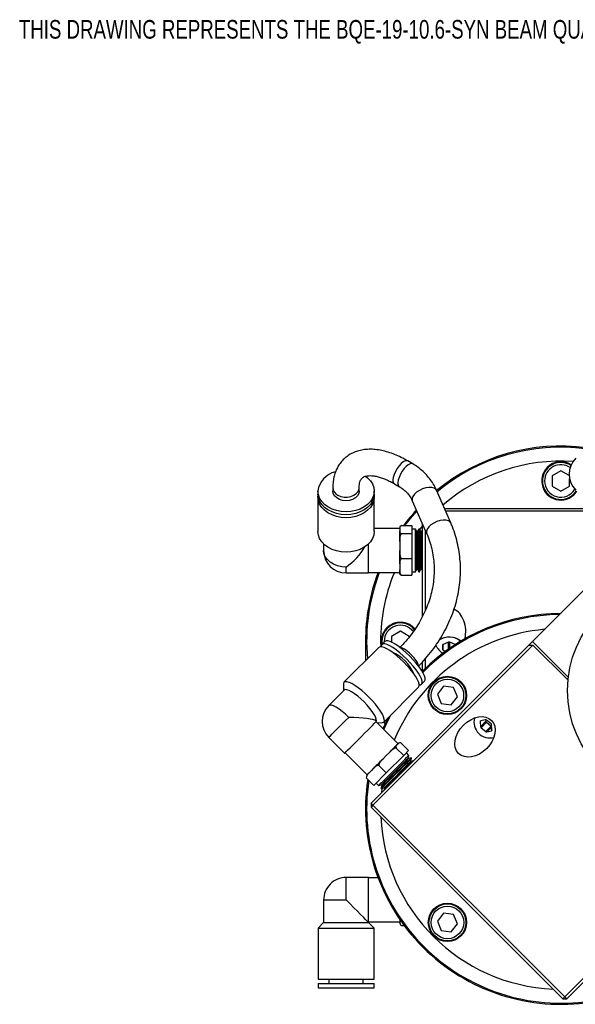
# Model space of a CAD drawing. Header units: inches. Extents: x 1.8 to 31.1, y 1.1 to 21.3.
# Tile 1 of 9: x 1.8 to 6.8, y 9.4 to 18.2. Entities that reach past the tile are written whole.
import ezdxf

# ---------------------------------------------------------------- set-up
doc = ezdxf.new("R2010")
doc.units = ezdxf.units.IN
doc.header["$MEASUREMENT"] = 0
doc.styles.add('SLDTEXTSTYLE0', font='TXT', dxfattribs={"width": 0.75})

msp = doc.modelspace()

# ---------------------------------------------------------------- linework, layer by layer
at = {"color": 7, "linetype": 'Continuous', "lineweight": 25}
for p, q in [((5.3096, 14.1999), (5.2647, 14.2262)), ((6.6365, 14.1384), (6.5577, 14.0929)), ((6.7116, 14.095), (6.6365, 14.1384)), ((5.1453, 14.0224), (5.1903, 13.9961)), ((6.5577, 14.0929), (6.5577, 14.002)), ((6.7152, 14.002), (6.7152, 14.0679)), ((4.4601, 13.957), (4.4601, 13.9305)), ((4.5939, 13.9891), (4.594, 13.9571)), ((4.8302, 13.9571), (4.8302, 13.9891)), ((4.964, 13.9305), (4.964, 13.9571)), ((5.6502, 13.6719), (5.522, 13.9647)), ((6.5577, 14.002), (6.6365, 13.9565)), ((6.6365, 13.9565), (6.7152, 14.002)), ((4.4601, 13.9039), (4.4607, 13.9172)), ((4.4601, 13.9039), (4.4601, 13.5955)), ((4.9641, 13.5956), (4.964, 13.9039)), ((5.3056, 13.8699), (5.4338, 13.5772)), ((5.5939, 13.8004), (6.9417, 13.8006)), ((6.9667, 13.7757), (5.6048, 13.7754)), ((5.1924, 13.6222), (4.9641, 13.6222)), ((5.1924, 13.6251), (5.1924, 13.6122)), ((5.1924, 13.6122), (5.1924, 13.5993)), ((5.2076, 13.648), (5.3027, 13.648)), ((5.3027, 13.648), (5.3027, 13.5764)), ((5.3342, 13.6169), (5.3027, 13.6169)), ((5.3476, 13.5937), (5.3342, 13.6169)), ((5.3522, 13.5937), (5.3476, 13.5937)), ((5.3656, 13.6169), (5.3522, 13.5937)), ((5.3699, 13.6169), (5.3656, 13.6169)), ((5.3833, 13.5937), (5.3699, 13.6169)), ((5.3963, 13.6445), (5.3715, 13.614)), ((5.3879, 13.5937), (5.3833, 13.5937)), ((5.3963, 13.6082), (5.3879, 13.5937)), ((5.3964, 12.8337), (5.3963, 13.6628)), ((5.4213, 13.6057), (5.4214, 12.8848)), ((6.3817, 12.609), (7.4284, 13.656)), ((5.1924, 13.5051), (5.1925, 13.4651)), ((5.2076, 13.5764), (5.3027, 13.5764)), ((5.3027, 13.5764), (5.3027, 13.3537)), ((4.5106, 13.484), (4.5106, 13.4253)), ((5.1925, 13.4651), (5.1925, 13.425)), ((5.2076, 13.3537), (5.3027, 13.3537)), ((5.3027, 13.3537), (5.3027, 13.2028)), ((4.9137, 13.2285), (5.1925, 13.2285)), ((5.1925, 13.3054), (5.1925, 13.2782)), ((5.1925, 13.2782), (5.1925, 13.2511)), ((5.3027, 13.2339), (5.3342, 13.2339)), ((5.3342, 13.2339), (5.3476, 13.2571)), ((5.3476, 13.2571), (5.3522, 13.2571)), ((5.3522, 13.2571), (5.3656, 13.2339)), ((5.3656, 13.2339), (5.3699, 13.2339)), ((5.3699, 13.2339), (5.3833, 13.2571)), ((5.3833, 13.2571), (5.388, 13.2571)), ((5.388, 13.2571), (5.3964, 13.2426)), ((4.7122, 13.2237), (4.9137, 13.2238)), ((5.2076, 13.2027), (5.3027, 13.2028)), ((5.199, 12.7009), (5.1202, 12.6554)), ((5.2777, 12.6554), (5.199, 12.7009)), ((5.1202, 12.6554), (5.1202, 12.6032)), ((5.2777, 12.6505), (5.2777, 12.6554)), ((5.0057, 12.5566), (4.6935, 12.2444)), ((4.8865, 12.61), (4.8865, 12.4374)), ((4.9357, 11.1625), (6.3504, 12.5777)), ((6.3858, 12.5777), (4.9534, 11.1449)), ((5.0595, 12.6105), (5.0326, 12.5836)), ((5.0336, 12.61), (5.0353, 12.5863)), ((5.0533, 12.61), (5.0534, 12.6044)), ((5.5774, 12.5768), (5.5774, 12.5382)), ((5.6305, 12.6033), (5.5833, 12.584)), ((5.5833, 12.531), (5.5833, 12.584)), ((5.5833, 12.531), (5.6037, 12.5227)), ((5.6038, 12.5228), (5.6036, 12.5227)), ((5.6306, 12.542), (5.6305, 12.6033)), ((5.6896, 12.584), (5.6424, 12.6033)), ((5.6424, 12.5502), (5.6424, 12.6033)), ((5.6896, 12.5817), (5.6896, 12.584)), ((6.3504, 12.5777), (6.3817, 12.609)), ((6.3504, 12.5777), (6.3858, 12.5777)), ((6.3817, 12.609), (6.7039, 12.2869)), ((6.3858, 12.5777), (6.7014, 12.2622)), ((5.4215, 12.4545), (5.4215, 12.3694)), ((5.3991, 12.3474), (5.3938, 12.342)), ((5.3965, 12.3448), (5.3965, 12.4258)), ((4.6947, 12.1743), (4.5568, 12.0363)), ((4.6878, 12.226), (4.6898, 12.1694)), ((5.0499, 11.8881), (5.3621, 12.2004)), ((5.389, 12.2273), (5.4159, 12.2542)), ((5.5852, 12.2104), (5.5299, 12.1383)), ((5.6754, 12.1986), (5.5852, 12.2104)), ((5.7102, 12.1146), (5.6754, 12.1986)), ((5.5299, 12.1383), (5.5647, 12.0543)), ((5.6549, 12.0425), (5.7102, 12.1146)), ((5.5647, 12.0543), (5.6549, 12.0425)), ((5.9588, 11.9094), (5.9191, 11.8986)), ((5.9651, 11.9088), (5.9658, 11.8956)), ((6.011, 11.872), (5.9691, 11.9064)), ((4.9844, 11.8938), (4.9797, 11.8985)), ((5.1782, 11.6934), (4.981, 11.8905)), ((4.9876, 11.8839), (5.0316, 11.8824)), ((5.9222, 11.8995), (5.9144, 11.8916)), ((5.9144, 11.8916), (5.9166, 11.8464)), ((5.9658, 11.8956), (5.9166, 11.8464)), ((5.9713, 11.8856), (5.9221, 11.8364)), ((5.9221, 11.8364), (5.964, 11.802)), ((6.0132, 11.8512), (5.964, 11.802)), ((5.9713, 11.8856), (6.0132, 11.8512)), ((6.0175, 11.8423), (5.9743, 11.799)), ((6.0187, 11.8168), (6.0165, 11.862)), ((4.5568, 11.7512), (4.6994, 11.6087)), ((5.9743, 11.799), (6.014, 11.8098)), ((6.0185, 11.8142), (6.014, 11.8098)), ((5.1612, 11.655), (5.2285, 11.5878)), ((5.1727, 11.688), (5.1647, 11.68)), ((5.1807, 11.696), (5.1727, 11.688)), ((5.1807, 11.696), (5.1811, 11.6964)), ((5.2057, 11.6995), (5.2729, 11.6323)), ((4.7027, 11.6121), (4.8998, 11.415)), ((5.0725, 11.5877), (5.0444, 11.5597)), ((5.1006, 11.6158), (5.0725, 11.5877)), ((5.2285, 11.5878), (5.0725, 11.4318)), ((5.2729, 11.6323), (5.2285, 11.5878)), ((5.2746, 11.5894), (5.2523, 11.6117)), ((5.2677, 11.5635), (5.2746, 11.5894)), ((5.271, 11.5603), (5.2677, 11.5635)), ((5.2968, 11.5672), (5.271, 11.5603)), ((5.2929, 11.5383), (5.2999, 11.5642)), ((5.2999, 11.5642), (5.2968, 11.5672)), ((4.9588, 11.474), (4.9388, 11.454)), ((5.0052, 11.499), (5.0725, 11.4318)), ((5.2962, 11.535), (5.2929, 11.5383)), ((5.3124, 11.5393), (5.2962, 11.535)), ((4.8937, 11.3875), (4.961, 11.3202)), ((4.9388, 11.454), (4.9187, 11.4339)), ((5.0725, 11.4318), (4.961, 11.3202)), ((4.9816, 11.3408), (5.0038, 11.3186)), ((5.0039, 11.3186), (5.0297, 11.3255)), ((5.033, 11.3222), (5.0261, 11.2964)), ((5.0261, 11.2963), (5.0291, 11.2933)), ((5.0322, 11.2942), (5.0282, 11.255)), ((5.0291, 11.2933), (5.055, 11.3003)), ((5.0297, 11.3255), (5.033, 11.3222)), ((5.0583, 11.297), (5.0539, 11.2808)), ((5.055, 11.3003), (5.0583, 11.297)), ((4.9534, 11.1449), (4.9357, 11.1625)), ((4.9357, 11.1625), (4.9357, 11.1272)), ((4.9534, 11.1449), (4.9357, 11.1272)), ((6.6543, 9.4092), (4.9357, 11.1272)), ((4.9534, 11.1449), (6.6719, 9.4268)), ((6.6719, 9.4268), (8.1043, 10.8597)), ((8.1043, 10.8243), (6.6896, 9.4092)), ((4.9142, 10.4962), (4.7126, 10.4961)), ((4.9997, 10.4915), (4.9142, 10.4914)), ((4.511, 10.2945), (4.5111, 10.0928)), ((5.5855, 10.1775), (5.5302, 10.1053)), ((5.6757, 10.1657), (5.5855, 10.1775)), ((5.7105, 10.0817), (5.6757, 10.1657)), ((4.5111, 10.0928), (4.4607, 10.0424)), ((4.9142, 10.0977), (5.1929, 10.0978)), ((4.9142, 10.0928), (4.9142, 10.093)), ((4.9646, 10.0424), (4.9142, 10.0928)), ((5.1929, 10.1211), (5.1929, 10.1028)), ((5.2043, 10.07), (5.2056, 10.0689)), ((5.2081, 10.0674), (5.2313, 10.0674)), ((5.5302, 10.1053), (5.565, 10.0213)), ((5.6552, 10.0095), (5.7105, 10.0817)), ((4.4607, 10.0424), (4.4607, 9.5857)), ((4.9647, 9.5857), (4.9646, 10.0424)), ((5.565, 10.0213), (5.6552, 10.0095)), ((4.4607, 9.5463), (4.4608, 9.5069)), ((4.5592, 9.5857), (4.5592, 9.5463)), ((4.8663, 9.5464), (4.8663, 9.5857)), ((4.9647, 9.507), (4.9647, 9.5464)), ((6.6719, 9.4268), (6.6543, 9.4092)), ((6.6543, 9.4092), (6.6896, 9.4092)), ((6.6719, 9.4268), (6.6896, 9.4092))]:
    msp.add_line(p, q, dxfattribs=at)
at = {"color": 7, "linetype": 'Continuous', "lineweight": 25, "flags": 128}
for points in [[(5.2647, 14.2262), (5.2576, 14.2288), (5.2426, 14.2276), (5.2251, 14.2193), (5.2062, 14.2045), (5.1872, 14.1843), (5.1695, 14.16), (5.1541, 14.1332), (5.1423, 14.1059), (5.1347, 14.0798), (5.1319, 14.0567)], [(5.3096, 14.1999), (5.3025, 14.2025), (5.2875, 14.2012), (5.27, 14.193), (5.2511, 14.1782), (5.2322, 14.158), (5.2144, 14.1337), (5.1991, 14.1069), (5.1872, 14.0796), (5.1796, 14.0535), (5.1768, 14.0304)], [(4.8871, 14.0908), (4.9051, 14.0766), (4.9303, 14.05), (4.9488, 14.0207), (4.9602, 13.9894), (4.964, 13.9571), (4.9602, 13.9248), (4.9488, 13.8935), (4.9303, 13.8642), (4.9051, 13.8376), (4.874, 13.8147), (4.8381, 13.7961), (4.7983, 13.7824), (4.7558, 13.774), (4.7121, 13.7712), (4.6683, 13.774), (4.6259, 13.7824), (4.5861, 13.7961), (4.5501, 13.8147), (4.5191, 13.8376), (4.4939, 13.8641), (4.4753, 13.8935), (4.4639, 13.9248), (4.4601, 13.957)], [(4.8302, 13.9571), (4.8262, 13.9345), (4.8144, 13.9135), (4.7956, 13.8955), (4.7711, 13.8816), (4.7426, 13.8729), (4.7121, 13.8699), (4.6815, 13.8729), (4.653, 13.8816), (4.6286, 13.8955), (4.6098, 13.9135), (4.598, 13.9345), (4.594, 13.9571)], [(4.6379, 13.9213), (4.6643, 13.9094), (4.6938, 13.903), (4.7247, 13.9025), (4.7546, 13.9078), (4.7817, 13.9187), (4.804, 13.9344), (4.8201, 13.9539), (4.8288, 13.9757), (4.8302, 13.9887)], [(5.522, 13.9647), (5.5153, 13.9744), (5.5003, 13.9843), (5.4794, 13.9896), (5.4541, 13.99), (5.426, 13.9854), (5.397, 13.9762), (5.3692, 13.963), (5.3444, 13.9466), (5.3244, 13.9283), (5.3104, 13.9092), (5.3035, 13.8907)], [(4.964, 13.9305), (4.9602, 13.8983), (4.9488, 13.867), (4.9303, 13.8376), (4.9051, 13.811), (4.874, 13.7881), (4.8381, 13.7695), (4.7983, 13.7558), (4.7558, 13.7475), (4.7121, 13.7446), (4.6683, 13.7474), (4.6259, 13.7558), (4.5861, 13.7695), (4.5501, 13.7881), (4.5191, 13.811), (4.4939, 13.8375), (4.4753, 13.8669), (4.4639, 13.8982), (4.4601, 13.9305), (4.4601, 13.9305)], [(4.9634, 13.9172), (4.964, 13.9039), (4.9602, 13.8717), (4.9489, 13.8404), (4.9303, 13.811), (4.9051, 13.7845), (4.8741, 13.7616), (4.8381, 13.743), (4.7983, 13.7293), (4.7559, 13.7209), (4.7121, 13.718), (4.6683, 13.7209), (4.6259, 13.7292), (4.5861, 13.7429), (4.5501, 13.7615), (4.5191, 13.7844), (4.4939, 13.8109), (4.4753, 13.8403), (4.4639, 13.8716), (4.4601, 13.9039), (4.4601, 13.9039)], [(5.3035, 13.8907), (5.3041, 13.874), (5.3056, 13.8699)], [(5.24, 13.648), (5.2903, 13.7124), (5.3461, 13.7773)], [(5.6502, 13.6719), (5.6436, 13.6817), (5.6286, 13.6915), (5.6077, 13.6968), (5.5823, 13.6972), (5.5542, 13.6926), (5.5252, 13.6834), (5.4974, 13.6702), (5.4727, 13.6538), (5.4526, 13.6355), (5.4387, 13.6164), (5.4318, 13.5979)], [(4.9641, 13.5956), (4.9603, 13.5633), (4.9489, 13.532), (4.9303, 13.5027), (4.9052, 13.4761), (4.8741, 13.4532), (4.8381, 13.4346), (4.7983, 13.4209), (4.7559, 13.4125), (4.7121, 13.4097), (4.6684, 13.4125), (4.626, 13.4209), (4.5862, 13.4346), (4.5502, 13.4532), (4.5191, 13.4761), (4.4939, 13.5026), (4.4754, 13.532), (4.464, 13.5633), (4.4601, 13.5955)], [(5.1924, 13.6251), (5.1924, 13.6263), (5.1924, 13.6264)], [(5.1924, 13.5051), (5.1924, 13.5196), (5.1924, 13.5334), (5.1924, 13.5466), (5.1924, 13.5589), (5.1924, 13.5705), (5.1924, 13.5811), (5.1924, 13.5907), (5.1924, 13.5993)], [(5.3342, 13.5547), (5.3342, 13.5805), (5.3342, 13.5999), (5.3342, 13.6122), (5.3342, 13.6169), (5.3342, 13.6169)], [(5.3476, 13.539), (5.3476, 13.5631), (5.3476, 13.5806), (5.3476, 13.591), (5.3476, 13.5937)], [(5.3522, 13.539), (5.3522, 13.5631), (5.3522, 13.5806), (5.3522, 13.591), (5.3522, 13.5937)], [(5.3656, 13.5547), (5.3656, 13.5805), (5.3656, 13.5999), (5.3656, 13.6122), (5.3656, 13.6169), (5.3656, 13.6169)], [(5.3699, 13.5547), (5.3699, 13.5805), (5.3699, 13.5999), (5.3699, 13.6122), (5.3699, 13.6169), (5.3699, 13.6169)], [(5.3833, 13.539), (5.3833, 13.5631), (5.3833, 13.5807), (5.3833, 13.591), (5.3833, 13.5937)], [(5.3879, 13.539), (5.3879, 13.5631), (5.3879, 13.5807), (5.3879, 13.591), (5.3879, 13.5937)], [(5.4318, 13.5979), (5.4324, 13.5812), (5.4338, 13.5772)], [(5.3342, 13.2339), (5.3342, 13.2346), (5.3342, 13.2416), (5.3342, 13.2562), (5.3342, 13.2778), (5.3342, 13.3054), (5.3342, 13.3378), (5.3342, 13.3739), (5.3342, 13.4121), (5.3342, 13.4508), (5.3342, 13.4885), (5.3342, 13.5236), (5.3342, 13.5547)], [(5.3476, 13.2571), (5.3476, 13.2589), (5.3476, 13.268), (5.3476, 13.2845), (5.3476, 13.3076), (5.3476, 13.3362), (5.3476, 13.369), (5.3476, 13.4044), (5.3476, 13.4407), (5.3476, 13.4764), (5.3476, 13.5097), (5.3476, 13.539)], [(5.3522, 13.2571), (5.3522, 13.2589), (5.3522, 13.268), (5.3522, 13.2845), (5.3522, 13.3076), (5.3522, 13.3362), (5.3522, 13.369), (5.3522, 13.4044), (5.3522, 13.4407), (5.3522, 13.4764), (5.3522, 13.5097), (5.3522, 13.539)], [(5.3656, 13.2339), (5.3656, 13.2346), (5.3656, 13.2417), (5.3656, 13.2563), (5.3656, 13.2778), (5.3656, 13.3054), (5.3656, 13.3379), (5.3656, 13.3739), (5.3656, 13.4121), (5.3656, 13.4508), (5.3656, 13.4885), (5.3656, 13.5236), (5.3656, 13.5547)], [(5.3699, 13.2339), (5.3699, 13.2346), (5.3699, 13.2417), (5.3699, 13.2563), (5.3699, 13.2778), (5.3699, 13.3054), (5.3699, 13.3379), (5.3699, 13.3739), (5.3699, 13.4121), (5.3699, 13.4508), (5.3699, 13.4885), (5.3699, 13.5236), (5.3699, 13.5547)], [(5.3833, 13.2571), (5.3833, 13.2589), (5.3833, 13.268), (5.3833, 13.2845), (5.3833, 13.3076), (5.3833, 13.3362), (5.3833, 13.369), (5.3833, 13.4044), (5.3833, 13.4407), (5.3833, 13.4764), (5.3833, 13.5097), (5.3833, 13.539)], [(5.388, 13.2571), (5.388, 13.2589), (5.388, 13.268), (5.388, 13.2845), (5.388, 13.3076), (5.388, 13.3362), (5.3879, 13.369), (5.3879, 13.4044), (5.3879, 13.4407), (5.3879, 13.4764), (5.3879, 13.5097), (5.3879, 13.539)], [(4.7122, 13.2766), (4.6728, 13.2795), (4.635, 13.2879), (4.6002, 13.3017), (4.5696, 13.3202), (4.5446, 13.3427), (4.5259, 13.3684), (4.5144, 13.3963), (4.5106, 13.4253)], [(4.9137, 13.2238), (4.9137, 13.2261), (4.9137, 13.2359), (4.9137, 13.253), (4.9137, 13.2767), (4.9137, 13.3061), (4.9137, 13.3401), (4.9137, 13.3773), (4.9137, 13.4164), (4.9137, 13.4559), (4.9137, 13.4841)], [(5.1925, 13.3054), (5.1925, 13.3186), (5.1925, 13.3325), (5.1925, 13.347), (5.1925, 13.362), (5.1925, 13.3774), (5.1925, 13.3931), (5.1925, 13.409), (5.1925, 13.425)], [(4.7122, 13.2237), (4.7122, 13.2261), (4.7122, 13.2359), (4.7122, 13.2529), (4.7122, 13.2766)], [(5.1925, 13.2243), (5.1925, 13.2245), (5.1925, 13.2259), (5.1925, 13.2285), (5.1925, 13.2323), (5.1925, 13.2374), (5.1925, 13.2436), (5.1925, 13.2511)], [(5.4159, 12.2542), (5.4211, 12.2648), (5.4207, 12.2805), (5.4148, 12.3008), (5.4034, 12.3251), (5.3871, 12.3527), (5.3662, 12.3826), (5.3414, 12.4141), (5.3134, 12.4462), (5.2832, 12.4778), (5.2515, 12.5081), (5.2195, 12.536), (5.188, 12.5608), (5.158, 12.5817), (5.1304, 12.598), (5.1061, 12.6094), (5.0858, 12.6153), (5.0701, 12.6157), (5.0595, 12.6105), (5.0595, 12.6105)], [(5.3621, 12.2004), (5.3673, 12.211), (5.3669, 12.2267), (5.3609, 12.247), (5.3496, 12.2713), (5.3332, 12.2988), (5.3123, 12.3288), (5.2875, 12.3603), (5.2596, 12.3923), (5.2293, 12.424), (5.1977, 12.4542), (5.1657, 12.4822), (5.1342, 12.5069), (5.1042, 12.5278), (5.0766, 12.5442), (5.0523, 12.5555), (5.032, 12.5615), (5.0163, 12.5618), (5.0057, 12.5566)], [(5.0326, 12.5836), (5.0274, 12.573), (5.0271, 12.5621)], [(5.3675, 12.2218), (5.3784, 12.2221), (5.389, 12.2273), (5.3942, 12.2379), (5.3938, 12.2536), (5.3878, 12.2739), (5.3765, 12.2982), (5.3602, 12.3257), (5.3393, 12.3557), (5.3145, 12.3872), (5.2865, 12.4193), (5.2563, 12.4509), (5.2246, 12.4811), (5.1926, 12.5091), (5.1611, 12.5339), (5.1311, 12.5548), (5.1035, 12.5711), (5.0792, 12.5824), (5.0589, 12.5884), (5.0432, 12.5888), (5.0326, 12.5836), (5.0326, 12.5836)], [(5.3607, 12.3899), (5.3611, 12.3918), (5.3594, 12.404), (5.352, 12.4206), (5.3394, 12.4406), (5.3224, 12.4626), (5.3021, 12.4851), (5.28, 12.5065), (5.2576, 12.5254), (5.2363, 12.5405), (5.2177, 12.5508), (5.203, 12.5556), (5.1952, 12.5553)], [(5.6916, 12.583), (5.6909, 12.5834), (5.6896, 12.584)], [(4.6935, 12.2444), (4.6883, 12.2338), (4.6878, 12.226)], [(5.0316, 11.8824), (5.0393, 11.8829), (5.0499, 11.8881), (5.0551, 11.8987), (5.0547, 11.9144), (5.0487, 11.9347), (5.0374, 11.959), (5.0211, 11.9865), (5.0002, 12.0165), (4.9753, 12.048), (4.9474, 12.0801), (4.9171, 12.1117), (4.8855, 12.1419), (4.8535, 12.1699), (4.822, 12.1947), (4.792, 12.2156), (4.7644, 12.2319), (4.7401, 12.2432), (4.7198, 12.2492), (4.7041, 12.2495), (4.6935, 12.2444), (4.6935, 12.2444)], [(4.9832, 11.895), (4.9842, 11.8991), (4.9829, 11.914), (4.976, 11.9335), (4.9638, 11.9567), (4.9467, 11.9828), (4.9254, 12.0108), (4.9007, 12.0396), (4.8736, 12.0681), (4.8451, 12.0952), (4.8163, 12.1199), (4.7883, 12.1412), (4.7621, 12.1582), (4.7389, 12.1705), (4.7195, 12.1773), (4.7045, 12.1786), (4.6947, 12.1743)], [(4.7357, 11.9302), (4.7072, 11.9573), (4.6783, 11.9819), (4.6503, 12.0032), (4.6242, 12.0203), (4.601, 12.0325), (4.5815, 12.0394), (4.5666, 12.0407), (4.5568, 12.0363)], [(4.5568, 11.7512), (4.5571, 11.7515), (4.5615, 11.7559), (4.5713, 11.7657), (4.5859, 11.7804), (4.6049, 11.7994), (4.6276, 11.822), (4.653, 11.8474), (4.6802, 11.8746), (4.7081, 11.9026), (4.7357, 11.9302)], [(5.0893, 11.9275), (5.067, 11.8839), (5.0416, 11.83)], [(5.0491, 11.8224), (5.0671, 11.8611), (5.1141, 11.9523)], [(4.6994, 11.6087), (4.6996, 11.609), (4.7041, 11.6134), (4.7138, 11.6232), (4.7285, 11.6378), (4.7475, 11.6569), (4.7701, 11.6795), (4.7955, 11.7049), (4.8227, 11.7321), (4.8506, 11.7601), (4.8782, 11.7876), (4.9044, 11.8138), (4.9282, 11.8376), (4.9487, 11.8581), (4.965, 11.8745), (4.9766, 11.8861), (4.9831, 11.8925), (4.9844, 11.8938)], [(5.061, 11.8714), (5.0608, 11.8717), (5.0522, 11.8904)], [(5.1006, 11.6158), (5.1106, 11.6258), (5.1201, 11.6354), (5.1292, 11.6444), (5.1376, 11.6529), (5.1455, 11.6607), (5.1526, 11.6679), (5.1591, 11.6743), (5.1647, 11.68)], [(4.9588, 11.474), (4.9684, 11.4836), (4.9785, 11.4937), (4.9889, 11.5041), (4.9997, 11.5149), (5.0107, 11.5259), (5.0218, 11.537), (5.0331, 11.5483), (5.0444, 11.5597)], [(5.0038, 11.3186), (5.0055, 11.3202), (5.0125, 11.3272), (5.0247, 11.3394), (5.0415, 11.3563), (5.0624, 11.3771), (5.0864, 11.4012), (5.1126, 11.4274), (5.1399, 11.4546), (5.1671, 11.4819), (5.1932, 11.508), (5.2171, 11.5319), (5.2378, 11.5526), (5.2545, 11.5693), (5.2664, 11.5812), (5.2731, 11.588), (5.2746, 11.5894)], [(5.0261, 11.2963), (5.0277, 11.298), (5.0347, 11.305), (5.0469, 11.3172), (5.0638, 11.3341), (5.0846, 11.3549), (5.1086, 11.3789), (5.1348, 11.4051), (5.1621, 11.4324), (5.1893, 11.4597), (5.2154, 11.4858), (5.2393, 11.5097), (5.26, 11.5304), (5.2767, 11.547), (5.2886, 11.559), (5.2954, 11.5657), (5.2968, 11.5672)], [(5.0291, 11.2933), (5.0308, 11.295), (5.0377, 11.302), (5.0499, 11.3142), (5.0668, 11.331), (5.0877, 11.3519), (5.1117, 11.3759), (5.1379, 11.4021), (5.1651, 11.4294), (5.1924, 11.4566), (5.2185, 11.4827), (5.2423, 11.5066), (5.263, 11.5273), (5.2797, 11.544), (5.2917, 11.556), (5.2984, 11.5627), (5.2999, 11.5642)], [(5.0297, 11.3255), (5.0311, 11.3268), (5.0376, 11.3334), (5.0494, 11.3452), (5.0658, 11.3616), (5.0861, 11.3819), (5.1093, 11.4051), (5.1343, 11.4301), (5.16, 11.4559), (5.1852, 11.4811), (5.2087, 11.5046), (5.2294, 11.5253), (5.2463, 11.5422), (5.2586, 11.5545), (5.2658, 11.5617), (5.2677, 11.5635)], [(5.033, 11.3222), (5.0343, 11.3236), (5.0409, 11.3301), (5.0527, 11.3419), (5.0691, 11.3583), (5.0893, 11.3786), (5.1126, 11.4018), (5.1376, 11.4269), (5.1633, 11.4526), (5.1885, 11.4778), (5.212, 11.5013), (5.2327, 11.522), (5.2496, 11.5389), (5.2619, 11.5512), (5.2691, 11.5584), (5.271, 11.5603)], [(5.055, 11.3003), (5.0563, 11.3016), (5.0629, 11.3082), (5.0746, 11.3199), (5.091, 11.3363), (5.1113, 11.3566), (5.1345, 11.3798), (5.1596, 11.4049), (5.1853, 11.4306), (5.2105, 11.4558), (5.234, 11.4793), (5.2547, 11.5), (5.2716, 11.5169), (5.2839, 11.5293), (5.2911, 11.5365), (5.2929, 11.5383)], [(5.0583, 11.297), (5.0596, 11.2983), (5.0662, 11.3049), (5.0779, 11.3166), (5.0943, 11.3331), (5.1146, 11.3533), (5.1378, 11.3766), (5.1629, 11.4016), (5.1886, 11.4273), (5.2138, 11.4525), (5.2373, 11.476), (5.2579, 11.4967), (5.2748, 11.5136), (5.2872, 11.526), (5.2944, 11.5332), (5.2962, 11.535)], [(4.8968, 11.412), (4.8968, 11.412), (4.8973, 11.4125), (4.8987, 11.4139), (4.901, 11.4162), (4.9042, 11.4194), (4.9082, 11.4234), (4.9131, 11.4282), (4.9187, 11.4339)], [(4.7126, 10.2946), (4.7126, 10.3339), (4.7126, 10.3717), (4.7126, 10.4066), (4.7126, 10.4371), (4.7126, 10.4622), (4.7126, 10.4808), (4.7126, 10.4923), (4.7126, 10.4961)], [(4.9142, 10.093), (4.9142, 10.0969), (4.9142, 10.1084), (4.9142, 10.127), (4.9142, 10.1521), (4.9142, 10.1826), (4.9142, 10.2175), (4.9142, 10.2553), (4.9142, 10.2946), (4.9142, 10.3339), (4.9142, 10.3717), (4.9142, 10.4066), (4.9142, 10.4371), (4.9142, 10.4622), (4.9142, 10.4808), (4.9142, 10.4923), (4.9142, 10.4962), (4.9142, 10.4962)], [(4.511, 10.2945), (4.5149, 10.2945), (4.5264, 10.2945), (4.545, 10.2945), (4.5701, 10.2945), (4.6006, 10.2945), (4.6355, 10.2946), (4.6733, 10.2946), (4.7126, 10.2946)], [(4.9142, 10.093), (4.9111, 10.0961), (4.9021, 10.1052), (4.8872, 10.12), (4.867, 10.1402), (4.8422, 10.165), (4.8134, 10.1938), (4.7816, 10.2256), (4.7476, 10.2596), (4.7126, 10.2946)], [(4.5111, 10.0928), (4.5149, 10.0928), (4.5264, 10.0928), (4.545, 10.0928), (4.5701, 10.0928), (4.6006, 10.0928), (4.6355, 10.0928), (4.6733, 10.0928), (4.7126, 10.0928), (4.752, 10.0928), (4.7898, 10.0928), (4.8246, 10.0928), (4.8552, 10.0928), (4.8802, 10.0928), (4.8989, 10.0928), (4.9103, 10.0928), (4.9142, 10.0928), (4.9142, 10.0928)], [(5.1929, 10.0936), (5.1929, 10.094), (5.1929, 10.0957), (5.1929, 10.0986), (5.1929, 10.1028)], [(4.4607, 10.0424), (4.4645, 10.0424), (4.4759, 10.0424), (4.4944, 10.0424), (4.5196, 10.0424), (4.5507, 10.0424), (4.5867, 10.0424), (4.6265, 10.0424), (4.6689, 10.0424), (4.7126, 10.0424), (4.7564, 10.0424), (4.7988, 10.0424), (4.8386, 10.0424), (4.8746, 10.0424), (4.9057, 10.0424), (4.9309, 10.0424), (4.9494, 10.0424), (4.9608, 10.0424), (4.9646, 10.0424)], [(4.4607, 9.5857), (4.4646, 9.5857), (4.4759, 9.5857), (4.4945, 9.5857), (4.5197, 9.5857), (4.5507, 9.5857), (4.5867, 9.5857), (4.6265, 9.5857), (4.669, 9.5857), (4.7127, 9.5857), (4.7565, 9.5857), (4.7989, 9.5857), (4.8387, 9.5857), (4.8747, 9.5857), (4.9057, 9.5857), (4.9309, 9.5857), (4.9495, 9.5857), (4.9609, 9.5857), (4.9647, 9.5857)], [(4.4607, 9.5463), (4.4646, 9.5463), (4.4759, 9.5463), (4.4945, 9.5463), (4.5197, 9.5463), (4.5508, 9.5463), (4.5867, 9.5463), (4.6265, 9.5463), (4.669, 9.5463), (4.7127, 9.5463), (4.7565, 9.5463), (4.7989, 9.5463), (4.8387, 9.5464), (4.8747, 9.5464), (4.9057, 9.5464), (4.9309, 9.5464), (4.9495, 9.5464), (4.9609, 9.5464), (4.9647, 9.5464)], [(4.4608, 9.5069), (4.4646, 9.5069), (4.476, 9.5069), (4.4945, 9.5069), (4.5197, 9.5069), (4.5508, 9.5069), (4.5867, 9.5069), (4.6265, 9.507), (4.669, 9.507), (4.7127, 9.507), (4.7565, 9.507), (4.7989, 9.507), (4.8387, 9.507), (4.8747, 9.507), (4.9057, 9.507), (4.9309, 9.507), (4.9495, 9.507), (4.9609, 9.507), (4.9647, 9.507), (4.9647, 9.507)]]:
    msp.add_lwpolyline(points, dxfattribs=at)
at = {"color": 7, "linetype": 'Continuous', "lineweight": 25}
for centre, radius in [((7.6972, 12.1709), 1), ((5.6201, 12.1264), 0.1715), ((5.6201, 12.1264), 0.1654), ((5.6201, 12.1264), 0.1457), ((5.6204, 10.0935), 0.1715), ((5.6204, 10.0935), 0.1654), ((5.6204, 10.0935), 0.1457)]:
    msp.add_circle(centre, radius, dxfattribs=at)
for centre, radius, start, end in [((6.6365, 12.61), 1.75, 82.5029, 129.48259), ((6.6365, 12.61), 1.74, 82.75595, 129.57598), ((6.6365, 12.61), 1.615, 86.10778, 130.8454), ((6.6365, 14.0475), 0.1654, 56.84282, 180), ((6.6365, 14.0475), 0.1715, 57.18628, 135), ((6.9128, 14.1079), 0.2016, 135.00851, 225.00851), ((4.6597, 13.9327), 0.2011, 102.49292, 173.03498), ((6.6365, 14.0475), 0.1715, 135, 327.29523), ((6.6365, 14.0475), 0.1457, 55.00914, 180), ((5.1663, 14.0504), 0.035, 169.60491, 233.13214), ((5.2114, 14.0241), 0.0351, 169.65802, 232.77643), ((6.6365, 14.0475), 0.1654, 180, 327.75943), ((6.6365, 14.0475), 0.1457, 180, 329.65745), ((4.6739, 13.9928), 0.08, 182.60834, 243.3123), ((6.6365, 12.61), 1.75, 137.7173, 143.61728), ((5.2227, 13.6264), 0.0303, 167.87166, 180.00851), ((4.7121, 13.4253), 0.2016, 180.00851, 270.00851), ((6.6365, 12.61), 1.75, 159.30169, 180), ((6.6365, 12.61), 1.74, 159.17717, 185.13134), ((6.6365, 12.61), 1.615, 157.48001, 181.68973), ((5.2228, 13.2243), 0.0303, 180.00851, 192.13174), ((6.6367, 11.1101), 1.74, 90.45893, 135.34125), ((6.6367, 11.1101), 1.75, 90.12731, 135.00851), ((5.199, 12.61), 0.1715, 135, 189.97494), ((5.199, 12.61), 0.1654, 39.43803, 180), ((5.199, 12.61), 0.1457, 37.27705, 180), ((5.199, 12.61), 0.1715, 40.01633, 135), ((6.6367, 11.1101), 1.615, 95.16541, 157.53201), ((5.636, 12.4867), 0.1619, 50.69456, 124.47834), ((5.636, 12.4724), 0.1763, 53.29165, 120.74496), ((5.5857, 12.576), 0.00838, 106.93742, 174.61665), ((5.5858, 12.539), 0.00838, 185.40017, 253.07942), ((5.6365, 12.5884), 0.0161, 68.42815, 111.58892), ((4.9642, 12.1588), 0.3905, 23.73365, 66.28336), ((4.6993, 11.8938), 0.2016, 135.00851, 225.00851), ((6.0012, 11.8889), 0.1434, 165.70404, 284.31298), ((5.961, 11.8977), 0.0119, 47.35625, 100.34021), ((5.9208, 11.8924), 0.00649, 105.65832, 186.59102), ((5.9309, 11.8478), 0.0144, 185.79157, 232.20006), ((5.9801, 11.8971), 0.0144, 185.79151, 232.20011), ((6.0022, 11.8606), 0.0144, 5.7914, 52.20006), ((6.0229, 11.8628), 0.0151, 230.27551, 247.79541), ((5.9721, 11.8108), 0.0119, 227.35646, 280.34018), ((6.0123, 11.816), 0.00649, 285.6583, 6.59069), ((6.6367, 11.1101), 1.75, 171.31183, 278.88926), ((6.6367, 11.1101), 1.74, 171.55412, 278.6486), ((6.6367, 11.1101), 1.615, 182.49765, 267.51936), ((4.7126, 10.2946), 0.2016, 90.00851, 180.00851), ((5.2233, 10.0936), 0.0303, 180.00851, 217.25029)]:
    msp.add_arc(centre, radius, start, end, dxfattribs=at)
for centre, major_axis, ratio, start_param, end_param in [((4.7121, 13.4253), (0.1845, 0.1845), 0.440354, 4.297586, 5.286643), ((5.6364, 12.6974), (0, -0.2093), 0.707107, 1.266989, 2.849963), ((5.6364, 12.6974), (0, -0.2093), 0.707107, 5.333207, 5.885276), ((4.6993, 11.8938), (0.2827, 0), 0.129726, 0.129005, 1.441791)]:
    msp.add_ellipse(centre, major_axis=major_axis, ratio=ratio, start_param=start_param, end_param=end_param, dxfattribs=at)
msp.add_ellipse((5.8677, 11.7553), major_axis=(0.148, 0.148), ratio=0.707107, dxfattribs=at)
for points, knots in [([(5.2647, 14.2262), (5.2546, 14.232), (5.2252, 14.2488), (5.1763, 14.2728), (5.1181, 14.2963), (5.06, 14.3143), (5.0025, 14.3263), (4.9461, 14.332), (4.8917, 14.3309), (4.8403, 14.323), (4.7926, 14.3085), (4.7495, 14.2879), (4.7113, 14.2619), (4.6783, 14.2309), (4.6507, 14.1957), (4.6284, 14.1567), (4.6115, 14.1141), (4.6, 14.0682), (4.5946, 14.0261), (4.5941, 13.9992), (4.5939, 13.9891)], [0, 0, 0, 0, 0.03282, 0.094856, 0.157287, 0.22014, 0.283307, 0.346365, 0.408679, 0.469514, 0.528322, 0.584993, 0.639856, 0.693513, 0.746674, 0.799849, 0.853752, 0.908988, 0.965964, 1, 1, 1, 1]), ([(5.522, 13.9647), (5.5171, 13.9752), (5.5042, 14.0029), (5.4782, 14.0456), (5.443, 14.0913), (5.4022, 14.133), (5.3579, 14.1697), (5.3254, 14.1901), (5.3096, 14.1999)], [0, 0, 0, 0, 0.108686, 0.288621, 0.468691, 0.649163, 0.830233, 1, 1, 1, 1]), ([(4.8302, 13.9891), (4.8303, 13.9942), (4.8306, 14.0087), (4.8335, 14.029), (4.8391, 14.0481), (4.8464, 14.0624), (4.8554, 14.0736), (4.8663, 14.082), (4.882, 14.089), (4.9014, 14.0937), (4.9262, 14.0956), (4.9564, 14.0938), (4.9904, 14.0878), (5.0277, 14.0773), (5.068, 14.0621), (5.1075, 14.0438), (5.1336, 14.029), (5.1453, 14.0224)], [0, 0, 0, 0, 0.034541, 0.099894, 0.166187, 0.235701, 0.312879, 0.408195, 0.479406, 0.545058, 0.614981, 0.681717, 0.747506, 0.813288, 0.879456, 0.946217, 1, 1, 1, 1]), ([(5.1903, 13.9961), (5.196, 13.9926), (5.2141, 13.9815), (5.2413, 13.9599), (5.2697, 13.9302), (5.2912, 13.8999), (5.3012, 13.879), (5.3056, 13.8699)], [0, 0, 0, 0, 0.108639, 0.342262, 0.578064, 0.817916, 1, 1, 1, 1]), ([(5.3585, 12.3862), (5.3704, 12.3983), (5.4041, 12.4327), (5.4557, 12.4922), (5.5115, 12.5656), (5.5616, 12.6419), (5.6059, 12.7208), (5.6441, 12.8018), (5.6761, 12.8845), (5.7016, 12.9686), (5.7205, 13.0535), (5.7327, 13.1388), (5.7383, 13.2241), (5.7372, 13.3091), (5.7293, 13.3931), (5.7148, 13.4759), (5.6937, 13.557), (5.6713, 13.6222), (5.6553, 13.6599), (5.6502, 13.6719)], [0, 0, 0, 0, 0.034204, 0.097124, 0.160035, 0.222904, 0.285719, 0.348468, 0.41114, 0.473724, 0.536211, 0.598595, 0.660875, 0.723053, 0.785137, 0.847141, 0.909082, 0.970981, 1, 1, 1, 1]), ([(5.2076, 13.648), (5.2048, 13.6467), (5.1955, 13.6421), (5.1929, 13.6339), (5.1926, 13.6277), (5.1924, 13.6251)], [0, 0, 0, 0, 0.204336, 0.673305, 1, 1, 1, 1]), ([(5.1924, 13.5993), (5.1924, 13.5989), (5.1925, 13.5948), (5.1933, 13.5884), (5.1982, 13.5809), (5.2049, 13.5776), (5.2076, 13.5764)], [0, 0, 0, 0, 0.0528752, 0.5179599, 0.809657, 1, 1, 1, 1]), ([(5.4338, 13.5772), (5.4385, 13.5661), (5.4527, 13.5324), (5.4718, 13.4744), (5.4886, 13.4028), (5.4988, 13.3295), (5.5024, 13.2552), (5.4994, 13.1802), (5.4897, 13.1051), (5.4735, 13.0302), (5.4508, 12.9561), (5.4219, 12.8832), (5.3868, 12.8119), (5.3459, 12.7425), (5.2992, 12.6757), (5.2481, 12.6121), (5.2101, 12.5726), (5.1915, 12.5532)], [0, 0, 0, 0, 0.034295, 0.104127, 0.173994, 0.243826, 0.313568, 0.383173, 0.452612, 0.521869, 0.590942, 0.65984, 0.728581, 0.797184, 0.86567, 0.93406, 1, 1, 1, 1]), ([(5.2076, 13.5764), (5.2048, 13.5721), (5.1955, 13.5581), (5.1929, 13.5326), (5.1926, 13.5131), (5.1924, 13.5051)], [0, 0, 0, 0, 0.204336, 0.673301, 1, 1, 1, 1]), ([(5.1925, 13.425), (5.1925, 13.4237), (5.1925, 13.4109), (5.1934, 13.391), (5.1982, 13.3676), (5.2049, 13.3577), (5.2076, 13.3537)], [0, 0, 0, 0, 0.052873, 0.517958, 0.809656, 1, 1, 1, 1]), ([(5.2076, 13.3537), (5.2048, 13.3508), (5.1956, 13.3413), (5.1929, 13.3241), (5.1926, 13.3108), (5.1925, 13.3054)], [0, 0, 0, 0, 0.204355, 0.673363, 1, 1, 1, 1]), ([(5.1925, 13.2511), (5.1925, 13.2502), (5.1925, 13.2415), (5.1934, 13.228), (5.1982, 13.2122), (5.205, 13.2054), (5.2076, 13.2027)], [0, 0, 0, 0, 0.0529783, 0.5180369, 0.8097183, 1, 1, 1, 1]), ([(5.2076, 13.2027), (5.2048, 13.2041), (5.1956, 13.2086), (5.1935, 13.2142), (5.1932, 13.2179), (5.1932, 13.218)], [0, 0, 0, 0, 0.3023568, 0.9962838, 1, 1, 1, 1]), ([(5.1612, 11.655), (5.1562, 11.654), (5.1399, 11.6507), (5.1202, 11.6348), (5.1063, 11.6213), (5.1006, 11.6158)], [0, 0, 0, 0, 0.2043555, 0.6733623, 1, 1, 1, 1]), ([(5.1647, 11.68), (5.1645, 11.6797), (5.1619, 11.6771), (5.1586, 11.6726), (5.1573, 11.6645), (5.1601, 11.6577), (5.1612, 11.655)], [0, 0, 0, 0, 0.052873, 0.517957, 0.809655, 1, 1, 1, 1]), ([(5.2057, 11.6995), (5.2028, 11.7006), (5.1935, 11.7044), (5.1865, 11.7012), (5.1824, 11.6975), (5.1807, 11.696)], [0, 0, 0, 0, 0.204335, 0.673302, 1, 1, 1, 1]), ([(5.0444, 11.5597), (5.0435, 11.5587), (5.0346, 11.5498), (5.0213, 11.5352), (5.0083, 11.5154), (5.0061, 11.5037), (5.0052, 11.499)], [0, 0, 0, 0, 0.052978, 0.518037, 0.80972, 1, 1, 1, 1]), ([(5.0052, 11.499), (5.0011, 11.4989), (4.9876, 11.4984), (4.9729, 11.4875), (4.9629, 11.478), (4.9588, 11.474)], [0, 0, 0, 0, 0.204335, 0.673302, 1, 1, 1, 1]), ([(4.9187, 11.4339), (4.9181, 11.4332), (4.9117, 11.4268), (4.9023, 11.4162), (4.894, 11.4011), (4.8938, 11.3913), (4.8937, 11.3875)], [0, 0, 0, 0, 0.052873, 0.517957, 0.809655, 1, 1, 1, 1]), ([(5.1929, 10.1028), (5.1929, 10.1021), (5.193, 10.0958), (5.1938, 10.0859), (5.1987, 10.0743), (5.2054, 10.0693), (5.2081, 10.0674)], [0, 0, 0, 0, 0.052871, 0.517958, 0.809657, 1, 1, 1, 1])]:
    msp.add_open_spline(points, degree=3, knots=knots, dxfattribs=at)

# ---------------------------------------------------------------- texts
at = {"color": 7, "linetype": 'Continuous', "lineweight": 0, "insert": (1.7807, 18.1757), "char_height": 0.166667, "attachment_point": 1, "style": 'SLDTEXTSTYLE0'}
msp.add_mtext('THIS DRAWING REPRESENTS THE BQE-19-10.6-SYN BEAM QUALITY ENHANCEMENT MODULE', dxfattribs=at)

doc.saveas('drawing.dxf')
